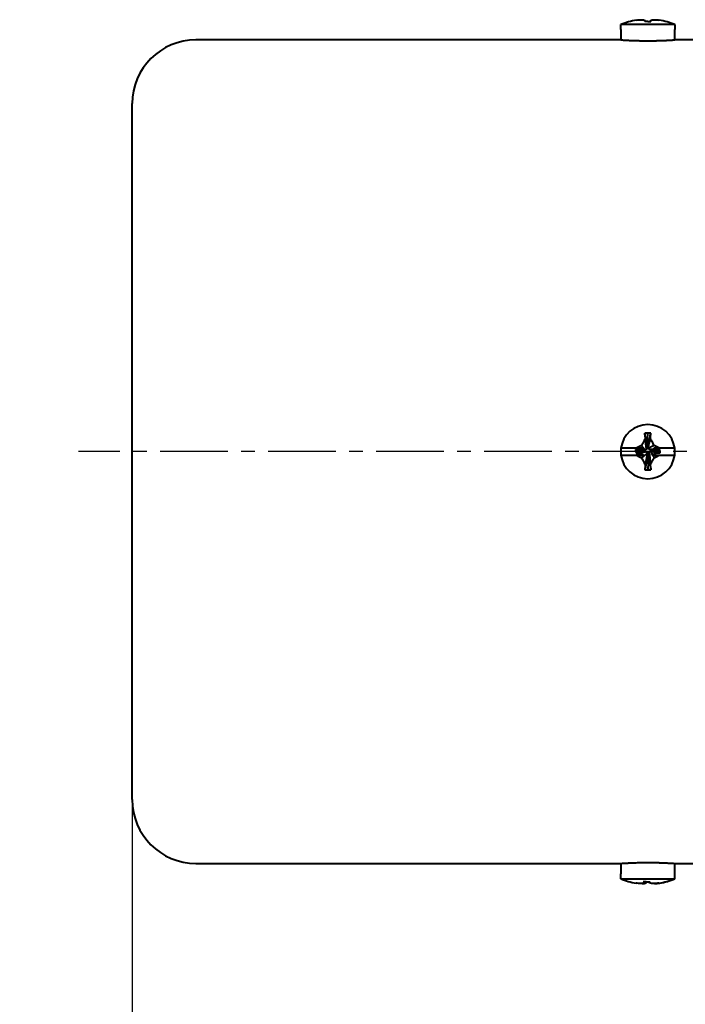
# Model space of a CAD drawing. Header units: inches. Extents: x -753 to 5070, y -3075 to 1581.
# Tile 82 of 178: x 3604 to 3667, y -1965 to -1872. Entities that reach past the tile are written whole.
import ezdxf

# ---------------------------------------------------------------- set-up
doc = ezdxf.new("R2010")
doc.units = ezdxf.units.IN
doc.header["$LTSCALE"] = 10
doc.header["$MEASUREMENT"] = 0
doc.linetypes.add('CENTER', pattern=[10.16, 6.35, -1.27, 1.27, -1.27])
for name, color, linetype in [('3中心线层', 1, 'CENTER'), ('6文字层', 3, 'Continuous'), ('7标注层', 4, 'Continuous')]:
    doc.layers.add(name, color=color, linetype=linetype)
doc.layers.add('图层2', color=4, linetype='Continuous', lineweight=40)
doc.styles.add('PC_TEXTSTYLE', font='isocp.shx', dxfattribs={"width": 0.8, "bigfont": 'HZFS.SHX'})
doc.styles.add('TH_GBDIM', font='romans.shx', dxfattribs={"width": 0.8, "bigfont": 'gbcbig.shx'})
doc.dimstyles.new('TH_GBDIM', dxfattribs={"dimtxt": 3.5, "dimasz": 2.5, "dimexe": 2, "dimexo": 0, "dimgap": 1, "dimtad": 1, "dimdec": 4, "dimdsep": 46, "dimtxsty": 'TH_GBDIM', "dimcen": 0.09, "dimclrd": 4, "dimclre": 4, "dimclrt": 3, "dimadec": 0, "dimazin": 0, "dimtfac": 1, "dimtdec": 4, "dimtmove": 0, "dimatfit": 3, "dimfxl": 1, "dimtzin": 0, "dimarcsym": 0})

# ---------------------------------------------------------------- blocks, each defined once
blk = doc.blocks.new('*D364')
at = {"layer": '7标注层', "color": 4, "lineweight": -2, "transparency": 16777216}
for p, q in [((3862.462, -1903.349), (3862.462, -2031.103)), ((3614.962, -1912.849), (3614.962, -2031.103)), ((3618.462, -2029.103), (3858.962, -2029.103))]:
    blk.add_line(p, q, dxfattribs=at)
at = {"layer": '7标注层', "color": 4, "transparency": 16777216}
for points in [[(3618.462, -2028.519), (3618.462, -2029.686), (3614.962, -2029.103)], [(3858.962, -2028.519), (3858.962, -2029.686), (3862.462, -2029.103)]]:
    blk.add_solid(points, dxfattribs=at)
at = {"layer": 'Defpoints', "color": 0, "transparency": 16777216}
for p in [(3862.462, -1903.349), (3614.962, -1912.849), (3862.462, -2029.103)]:
    blk.add_point(p, dxfattribs=at)
at = {"layer": '7标注层', "color": 3, "transparency": 16777216, "insert": (3741.458, -2025.353), "char_height": 5.5, "attachment_point": 5, "style": 'TH_GBDIM'}
blk.add_mtext('247.5', dxfattribs=at)
blk = doc.blocks.new('*D434')
at = {"layer": '7标注层', "color": 4, "lineweight": -2, "transparency": 16777216}
for p, q in [((3742.462, -1872.849), (3742.462, -2014.583)), ((3614.962, -1894.424), (3614.962, -2014.583)), ((3618.462, -2012.583), (3738.962, -2012.583))]:
    blk.add_line(p, q, dxfattribs=at)
at = {"layer": '7标注层', "color": 4, "transparency": 16777216}
for points in [[(3618.462, -2012), (3618.462, -2013.167), (3614.962, -2012.583)], [(3738.962, -2012), (3738.962, -2013.167), (3742.462, -2012.583)]]:
    blk.add_solid(points, dxfattribs=at)
at = {"layer": 'Defpoints', "color": 0, "transparency": 16777216}
for p in [(3742.462, -1872.849), (3614.962, -1894.424), (3742.462, -2012.583)]:
    blk.add_point(p, dxfattribs=at)
at = {"layer": '7标注层', "color": 3, "transparency": 16777216, "insert": (3678.712, -2008.833), "char_height": 5.5, "attachment_point": 5, "style": 'TH_GBDIM'}
blk.add_mtext('127.5', dxfattribs=at)

msp = doc.modelspace()

# ---------------------------------------------------------------- linework, layer by layer
at = {"layer": '3中心线层', "ltscale": 0.1}
msp.add_line((3695.068, -1912.849), (3609.905, -1912.849), dxfattribs=at)
at = {"layer": '图层2', "color": 0}
for p, q in [((3660.912, -1873.124), (3660.932, -1873.124)), ((3660.912, -1873.124), (3660.912, -1874.101)), ((3660.932, -1873.124), (3660.932, -1872.649)), ((3665.992, -1872.649), (3660.932, -1872.649)), ((3665.992, -1872.649), (3665.992, -1873.124)), ((3666.012, -1873.124), (3665.992, -1873.124)), ((3666.012, -1874.099), (3666.012, -1873.124)), ((3660.943, -1874.099), (3620.962, -1874.099)), ((3667.962, -1874.099), (3666.012, -1874.099)), ((3614.962, -1945.599), (3614.962, -1880.099)), ((3663.403, -1912.253), (3663.454, -1911.105)), ((3663.398, -1912.365), (3663.462, -1912.365)), ((3662.365, -1912.53), (3660.932, -1912.53)), ((3660.932, -1913.168), (3662.386, -1913.168)), ((3662.314, -1912.639), (3662.314, -1912.83)), ((3663.079, -1912.747), (3662.314, -1912.639)), ((3663.079, -1912.811), (3662.314, -1912.83)), ((3663.079, -1912.811), (3663.079, -1912.747)), ((3663.526, -1913.13), (3663.462, -1913.13)), ((3663.521, -1913.256), (3663.469, -1914.574)), ((3663.844, -1912.683), (3663.844, -1912.747)), ((3663.99, -1912.699), (3664.609, -1912.766)), ((3664.541, -1913.168), (3665.992, -1913.168)), ((3665.992, -1912.53), (3664.555, -1912.53)), ((3664.609, -1912.958), (3664.609, -1912.766)), ((3620.962, -1951.599), (3641.462, -1951.599)), ((3641.462, -1951.599), (3660.912, -1951.599)), ((3660.912, -1951.599), (3660.912, -1952.574)), ((3665.981, -1951.599), (3667.962, -1951.599)), ((3666.012, -1952.574), (3666.012, -1951.597)), ((3660.914, -1952.574), (3660.912, -1952.574)), ((3660.914, -1953.049), (3660.914, -1952.574)), ((3660.914, -1953.049), (3665.956, -1953.049)), ((3665.956, -1952.574), (3665.956, -1953.049)), ((3666.012, -1952.574), (3665.956, -1952.574)), ((3666.01, -1953.049), (3666.01, -1952.574))]:
    msp.add_line(p, q, dxfattribs=at)
for centre, radius, start, end in [((3663.462, -1878.899), 6.742, 99.18112, 112.03874), ((3663.462, -1878.899), 6.742, 67.96126, 80.79176), ((3620.962, -1880.099), 6, 90, 180), ((3663.462, -1912.849), 2.55, 7.18076, 172.81924), ((3663.462, -1912.849), 2.55, 172.81924, 187.18076), ((3663.462, -1912.849), 2.55, 187.18076, 352.81924), ((3663.462, -1912.849), 2.55, 352.81924, 7.18076), ((3620.962, -1945.599), 6, 180, 270)]:
    msp.add_arc(centre, radius, start, end, dxfattribs=at)
for centre, major_axis, ratio, start_param, end_param in [((3663.462, -1877.06), (-6.112, 0), 0.766866, 4.71119, 4.758433), ((3663.462, -1914.822), (6.292, 0), 0.590825, 1.526208, 1.571988), ((3663.462, -1910.652), (-6.112, 0), 0.641808, 1.524752, 1.571995), ((3663.435, -1946.799), (0, 6.742), 0.996514, 2.756944, 2.980879), ((3663.435, -1946.799), (0, 6.742), 0.996514, 3.301833, 3.526241), ((3663.488, -1946.799), (0, -6.742), 0.996514, 0.163379, 0.384649), ((3663.645, -1948.638), (6.081, 0.606), 0.764193, 4.58149, 4.628733)]:
    msp.add_ellipse(centre, major_axis=major_axis, ratio=ratio, start_param=start_param, end_param=end_param, dxfattribs=at)
for points, knots in [([(3662.386, -1872.243), (3662.466, -1872.232), (3662.547, -1872.223), (3662.71, -1872.209), (3662.792, -1872.204), (3662.874, -1872.201)], [0, 0, 0, 0, 0.5, 0.5, 1, 1, 1, 1]), ([(3662.874, -1872.201), (3662.93, -1872.205), (3662.987, -1872.213), (3663.102, -1872.234), (3663.16, -1872.247), (3663.218, -1872.264)], [0, 0, 0, 0, 0.5, 0.5, 1, 1, 1, 1]), ([(3663.709, -1872.262), (3663.769, -1872.246), (3663.827, -1872.233), (3663.942, -1872.212), (3663.999, -1872.205), (3664.055, -1872.201)], [0, 0, 0, 0, 0.5, 0.5, 1, 1, 1, 1]), ([(3660.912, -1874.099), (3660.912, -1874.099), (3660.92, -1874.1), (3660.944, -1874.101), (3660.965, -1874.103), (3660.969, -1874.103), (3660.978, -1874.104), (3660.983, -1874.104), (3660.998, -1874.105), (3661.009, -1874.106), (3661.046, -1874.108), (3661.102, -1874.111), (3661.173, -1874.116), (3661.231, -1874.119), (3661.252, -1874.12), (3661.295, -1874.123), (3661.318, -1874.124), (3661.388, -1874.128), (3661.487, -1874.133), (3661.654, -1874.141), (3661.777, -1874.147), (3661.875, -1874.151), (3661.908, -1874.152), (3661.975, -1874.155), (3662.009, -1874.156), (3662.113, -1874.16), (3662.256, -1874.165), (3662.406, -1874.169), (3662.522, -1874.172), (3662.561, -1874.173), (3662.62, -1874.174), (3662.64, -1874.174), (3662.68, -1874.175), (3662.78, -1874.177), (3662.962, -1874.18), (3663.208, -1874.183), (3663.375, -1874.183), (3663.48, -1874.183), (3663.501, -1874.183), (3663.543, -1874.183), (3663.606, -1874.183), (3663.669, -1874.183), (3663.793, -1874.182), (3663.958, -1874.18), (3664.119, -1874.178), (3664.239, -1874.175), (3664.279, -1874.175), (3664.358, -1874.173), (3664.398, -1874.172), (3664.514, -1874.169), (3664.664, -1874.165), (3664.807, -1874.16), (3664.911, -1874.156), (3664.945, -1874.155), (3665.012, -1874.152), (3665.045, -1874.151), (3665.143, -1874.147), (3665.267, -1874.141), (3665.434, -1874.133), (3665.534, -1874.128), (3665.592, -1874.125), (3665.603, -1874.124), (3665.626, -1874.123), (3665.637, -1874.122), (3665.669, -1874.12), (3665.69, -1874.119), (3665.749, -1874.116), (3665.82, -1874.111), (3665.877, -1874.108), (3665.913, -1874.106), (3665.924, -1874.105), (3665.945, -1874.104), (3665.954, -1874.103), (3665.979, -1874.101), (3666.004, -1874.1), (3666.012, -1874.099), (3666.012, -1874.099)], [0, 0, 0, 0, 0.031159, 0.062412, 0.062412, 0.070225, 0.070225, 0.078039, 0.078039, 0.093665, 0.093665, 0.124918, 0.156171, 0.156171, 0.171797, 0.171797, 0.187424, 0.187424, 0.218677, 0.24993, 0.281183, 0.281183, 0.296809, 0.296809, 0.312436, 0.312436, 0.343688, 0.374941, 0.374941, 0.390568, 0.390568, 0.398381, 0.398381, 0.406194, 0.437447, 0.4687, 0.499953, 0.499953, 0.507766, 0.507766, 0.51558, 0.531206, 0.531206, 0.562459, 0.593712, 0.593712, 0.609338, 0.609338, 0.624965, 0.624965, 0.656218, 0.687471, 0.687471, 0.703097, 0.703097, 0.718724, 0.718724, 0.749977, 0.781229, 0.812482, 0.812482, 0.820296, 0.820296, 0.828109, 0.828109, 0.843735, 0.843735, 0.874988, 0.906241, 0.906241, 0.921868, 0.921868, 0.937494, 0.937494, 0.968747, 1, 1, 1, 1]), ([(3663.215, -1911.636), (3663.155, -1911.738), (3663.097, -1911.841), (3662.982, -1912.049), (3662.925, -1912.154), (3662.869, -1912.259)], [0, 0, 0, 0, 0.5, 0.5, 1, 1, 1, 1]), ([(3664.049, -1912.254), (3663.993, -1912.147), (3663.936, -1912.041), (3663.821, -1911.83), (3663.764, -1911.726), (3663.705, -1911.622)], [0, 0, 0, 0, 0.5, 0.5, 1, 1, 1, 1]), ([(3664.555, -1912.53), (3664.472, -1912.483), (3664.388, -1912.437), (3664.219, -1912.344), (3664.134, -1912.299), (3664.049, -1912.254)], [0, 0, 0, 0, 0.5, 0.5, 1, 1, 1, 1]), ([(3662.893, -1912.53), (3662.845, -1912.53), (3662.799, -1912.53), (3662.709, -1912.53), (3662.665, -1912.53), (3662.534, -1912.53), (3662.449, -1912.53), (3662.365, -1912.53)], [0, 0, 0, 0, 0.25, 0.25, 0.5, 0.5, 1, 1, 1, 1]), ([(3662.386, -1913.168), (3662.466, -1913.214), (3662.547, -1913.26), (3662.71, -1913.351), (3662.792, -1913.395), (3662.874, -1913.439)], [0, 0, 0, 0, 0.5, 0.5, 1, 1, 1, 1]), ([(3662.386, -1913.168), (3662.501, -1913.168), (3662.614, -1913.168), (3662.779, -1913.168), (3662.834, -1913.168), (3662.941, -1913.168), (3662.994, -1913.168), (3663.045, -1913.168)], [0, 0, 0, 0, 0.5, 0.5, 0.75, 0.75, 1, 1, 1, 1]), ([(3663.913, -1913.168), (3663.969, -1913.168), (3664.024, -1913.168), (3664.131, -1913.168), (3664.184, -1913.168), (3664.34, -1913.168), (3664.441, -1913.168), (3664.541, -1913.168)], [0, 0, 0, 0, 0.25, 0.25, 0.5, 0.5, 1, 1, 1, 1]), ([(3664.555, -1912.53), (3664.467, -1912.53), (3664.379, -1912.53), (3664.206, -1912.53), (3664.121, -1912.53), (3664.036, -1912.53)], [0, 0, 0, 0, 0.5, 0.5, 1, 1, 1, 1]), ([(3662.874, -1913.439), (3662.93, -1913.545), (3662.987, -1913.65), (3663.102, -1913.859), (3663.16, -1913.963), (3663.218, -1914.066)], [0, 0, 0, 0, 0.5, 0.5, 1, 1, 1, 1]), ([(3663.709, -1914.052), (3663.769, -1913.951), (3663.827, -1913.848), (3663.942, -1913.642), (3663.999, -1913.539), (3664.055, -1913.434)], [0, 0, 0, 0, 0.5, 0.5, 1, 1, 1, 1]), ([(3660.912, -1951.599), (3660.912, -1951.599), (3660.92, -1951.599), (3660.957, -1951.596), (3660.997, -1951.594), (3661.028, -1951.592), (3661.034, -1951.591), (3661.047, -1951.591), (3661.054, -1951.59), (3661.075, -1951.589), (3661.09, -1951.588), (3661.138, -1951.585), (3661.21, -1951.581), (3661.295, -1951.576), (3661.364, -1951.572), (3661.4, -1951.57), (3661.438, -1951.568), (3661.464, -1951.567), (3661.477, -1951.566), (3661.544, -1951.563), (3661.656, -1951.557), (3661.841, -1951.549), (3661.975, -1951.544), (3662.079, -1951.54), (3662.115, -1951.539), (3662.187, -1951.536), (3662.223, -1951.535), (3662.334, -1951.532), (3662.484, -1951.527), (3662.64, -1951.524), (3662.76, -1951.522), (3662.8, -1951.521), (3662.882, -1951.52), (3662.923, -1951.519), (3663.046, -1951.517), (3663.211, -1951.516), (3663.46, -1951.515), (3663.627, -1951.515), (3663.732, -1951.516), (3663.753, -1951.516), (3663.794, -1951.517), (3663.857, -1951.517), (3663.919, -1951.518), (3664.041, -1951.519), (3664.202, -1951.522), (3664.359, -1951.526), (3664.475, -1951.528), (3664.513, -1951.529), (3664.57, -1951.531), (3664.589, -1951.532), (3664.627, -1951.533), (3664.72, -1951.536), (3664.88, -1951.541), (3665.081, -1951.549), (3665.205, -1951.554), (3665.294, -1951.559), (3665.323, -1951.56), (3665.379, -1951.563), (3665.406, -1951.564), (3665.486, -1951.568), (3665.585, -1951.573), (3665.67, -1951.578), (3665.73, -1951.582), (3665.748, -1951.583), (3665.784, -1951.585), (3665.801, -1951.586), (3665.85, -1951.589), (3665.906, -1951.592), (3665.946, -1951.595), (3665.971, -1951.597), (3665.981, -1951.597), (3665.99, -1951.598), (3665.995, -1951.598), (3665.997, -1951.598), (3666.008, -1951.599), (3666.012, -1951.599), (3666.012, -1951.599), (3666.012, -1951.599)], [0, 0, 0, 0, 0.031247, 0.062494, 0.093741, 0.093741, 0.101553, 0.101553, 0.109365, 0.109365, 0.124988, 0.124988, 0.156235, 0.187482, 0.187482, 0.203106, 0.210918, 0.210918, 0.218729, 0.218729, 0.249977, 0.281224, 0.312471, 0.312471, 0.328094, 0.328094, 0.343718, 0.343718, 0.374965, 0.406212, 0.406212, 0.421835, 0.421835, 0.437459, 0.437459, 0.468706, 0.499953, 0.5312, 0.5312, 0.539012, 0.539012, 0.546824, 0.562447, 0.562447, 0.593694, 0.624941, 0.624941, 0.640565, 0.640565, 0.648377, 0.648377, 0.656188, 0.687436, 0.718683, 0.74993, 0.74993, 0.765553, 0.765553, 0.781177, 0.781177, 0.812424, 0.843671, 0.843671, 0.859294, 0.859294, 0.874918, 0.874918, 0.906165, 0.937412, 0.937412, 0.953036, 0.960847, 0.960847, 0.968659, 0.968659, 0.999906, 1, 1, 1, 1]), ([(3663.115, -1953.437), (3663.064, -1953.453), (3663.014, -1953.466), (3662.917, -1953.486), (3662.869, -1953.493), (3662.822, -1953.498)], [0, 0, 0, 0, 0.5, 0.5, 1, 1, 1, 1]), ([(3662.926, -1953.497), (3662.991, -1953.493), (3663.057, -1953.485), (3663.189, -1953.463), (3663.255, -1953.449), (3663.322, -1953.432)], [0, 0, 0, 0, 0.5, 0.5, 1, 1, 1, 1]), ([(3663.998, -1953.498), (3663.934, -1953.493), (3663.868, -1953.486), (3663.737, -1953.465), (3663.67, -1953.451), (3663.603, -1953.434)], [0, 0, 0, 0, 0.5, 0.5, 1, 1, 1, 1]), ([(3664.507, -1953.455), (3664.423, -1953.466), (3664.339, -1953.475), (3664.169, -1953.489), (3664.084, -1953.494), (3663.998, -1953.498)], [0, 0, 0, 0, 0.5, 0.5, 1, 1, 1, 1])]:
    msp.add_open_spline(points, degree=3, knots=knots, dxfattribs=at)
for points, degree in [([(3663.218, -1872.264), (3663.204, -1872.296), (3663.191, -1872.334), (3663.181, -1872.378)], 3), ([(3663.229, -1872.377), (3663.218, -1872.264)], 1), ([(3663.469, -1872.373), (3663.563, -1872.372), (3663.656, -1872.373), (3663.75, -1872.375)], 3), ([(3663.695, -1872.374), (3663.705, -1872.266)], 1), ([(3663.701, -1872.375), (3663.709, -1872.262)], 1), ([(3663.75, -1872.375), (3663.738, -1872.331), (3663.724, -1872.293), (3663.709, -1872.262)], 3), ([(3664.055, -1872.201), (3664.218, -1872.208), (3664.381, -1872.222), (3664.541, -1872.244)], 3), ([(3663.454, -1911.105), (3663.361, -1911.109), (3663.268, -1911.114), (3663.175, -1911.121)], 3), ([(3663.175, -1911.121), (3663.186, -1911.291), (3663.2, -1911.463), (3663.215, -1911.636)], 3), ([(3663.411, -1912.492), (3663.175, -1911.121)], 1), ([(3663.462, -1912.365), (3663.742, -1911.108)], 1), ([(3663.705, -1911.622), (3663.72, -1911.449), (3663.732, -1911.278), (3663.742, -1911.108)], 3), ([(3662.869, -1912.259), (3662.7, -1912.348), (3662.532, -1912.439), (3662.365, -1912.53)], 3), ([(3663.207, -1912.696), (3662.869, -1912.259)], 1), ([(3663.341, -1912.627), (3663.215, -1911.636)], 1), ([(3663.407, -1912.449), (3663.403, -1912.253)], 1), ([(3663.526, -1912.365), (3663.462, -1912.365)], 1), ([(3663.513, -1912.492), (3664.049, -1912.254)], 1), ([(3663.513, -1912.492), (3663.526, -1912.365)], 1), ([(3663.526, -1912.365), (3663.705, -1911.622)], 1), ([(3662.633, -1912.639), (3662.314, -1912.639)], 1), ([(3662.314, -1912.83), (3662.378, -1912.983)], 1), ([(3663.207, -1912.798), (3662.378, -1912.983)], 1), ([(3662.378, -1912.983), (3662.764, -1912.986)], 1), ([(3662.893, -1912.53), (3662.633, -1912.639)], 1), ([(3663.079, -1912.683), (3662.633, -1912.639)], 1), ([(3663.341, -1912.868), (3662.764, -1912.986)], 1), ([(3662.764, -1912.986), (3663.045, -1913.168)], 1), ([(3663.411, -1913.002), (3662.874, -1913.439)], 1), ([(3663.124, -1912.807), (3662.967, -1912.814)], 1), ([(3663.207, -1912.696), (3663.079, -1912.683)], 1), ([(3663.079, -1912.683), (3663.079, -1912.747)], 1), ([(3663.079, -1912.811), (3663.207, -1912.798)], 1), ([(3663.462, -1913.13), (3663.181, -1914.57)], 1), ([(3663.341, -1912.627), (3663.207, -1912.696)], 1), ([(3663.207, -1912.798), (3663.341, -1912.868)], 1), ([(3663.398, -1913.13), (3663.218, -1914.066)], 1), ([(3663.411, -1912.492), (3663.341, -1912.627)], 1), ([(3663.341, -1912.868), (3663.411, -1913.002)], 1), ([(3663.411, -1913.002), (3663.398, -1913.13)], 1), ([(3663.398, -1913.13), (3663.462, -1913.13)], 1), ([(3663.582, -1912.627), (3663.513, -1912.492)], 1), ([(3663.513, -1913.002), (3663.582, -1912.868)], 1), ([(3663.513, -1913.002), (3663.75, -1914.558)], 1), ([(3663.516, -1913.038), (3663.521, -1913.256)], 1), ([(3663.582, -1912.627), (3664.16, -1912.611)], 1), ([(3663.717, -1912.696), (3663.582, -1912.627)], 1), ([(3663.582, -1912.868), (3663.717, -1912.798)], 1), ([(3663.582, -1912.868), (3663.709, -1914.052)], 1), ([(3663.717, -1912.696), (3664.546, -1912.613)], 1), ([(3663.717, -1912.798), (3663.89, -1913.125)], 1), ([(3663.717, -1912.798), (3663.844, -1912.811)], 1), ([(3663.821, -1912.686), (3663.99, -1912.699)], 1), ([(3663.844, -1912.811), (3663.844, -1912.747)], 1), ([(3663.844, -1912.747), (3664.609, -1912.958)], 1), ([(3663.844, -1912.811), (3664.291, -1912.958)], 1), ([(3663.862, -1913.168), (3663.89, -1913.125)], 1), ([(3663.862, -1913.168), (3663.88, -1913.168), (3663.897, -1913.168), (3663.913, -1913.168)], 3), ([(3663.89, -1913.125), (3664.291, -1912.958)], 1), ([(3663.913, -1913.168), (3664.055, -1913.434)], 1), ([(3664.16, -1912.611), (3664.036, -1912.53)], 1), ([(3664.055, -1913.434), (3664.218, -1913.347), (3664.381, -1913.258), (3664.541, -1913.168)], 3), ([(3664.546, -1912.613), (3664.16, -1912.611)], 1), ([(3664.291, -1912.958), (3664.609, -1912.958)], 1), ([(3664.609, -1912.766), (3664.546, -1912.613)], 1), ([(3663.218, -1914.066), (3663.204, -1914.235), (3663.191, -1914.403), (3663.181, -1914.57)], 3), ([(3663.75, -1914.558), (3663.738, -1914.39), (3663.724, -1914.222), (3663.709, -1914.052)], 3), ([(3663.469, -1914.574), (3663.563, -1914.57), (3663.656, -1914.565), (3663.75, -1914.558)], 3), ([(3662.822, -1953.498), (3662.666, -1953.491), (3662.512, -1953.476), (3662.36, -1953.455)], 3), ([(3663.033, -1953.323), (3663.058, -1953.367), (3663.086, -1953.405), (3663.115, -1953.437)], 3), ([(3663.311, -1953.325), (3663.218, -1953.326), (3663.125, -1953.325), (3663.033, -1953.323)], 3), ([(3663.129, -1953.325), (3663.115, -1953.437)], 1), ([(3663.332, -1953.276), (3663.322, -1953.432)], 1), ([(3663.595, -1953.276), (3663.603, -1953.434)], 1), ([(3663.603, -1953.434), (3663.603, -1953.403), (3663.602, -1953.365), (3663.599, -1953.32)], 3), ([(3664.102, -1953.497), (3664.263, -1953.49), (3664.423, -1953.475), (3664.581, -1953.452)], 3)]:
    msp.add_open_spline(points, degree=degree, dxfattribs=at)

# ---------------------------------------------------------------- texts
at = {"layer": '6文字层', "insert": (3457.266, -1939.584), "char_height": 7.04396, "width": 122.53347, "attachment_point": 1, "style": 'PC_TEXTSTYLE'}
msp.add_mtext('{\\C3;输出转矩N.m(允许最大输出扭矩8N.m)}', dxfattribs=at)

# ---------------------------------------------------------------- dimensions: what is measured, and where the dimension line sits
at = {"layer": '7标注层'}
for base, p1, p2, picture, middle in [((3742.462, -2012.583), (3614.962, -1894.424), (3742.462, -1872.849), '*D434', (3678.712, -2012.583)), ((3862.462, -2029.103), (3614.962, -1912.849), (3862.462, -1903.349), '*D364', (3741.458, -2029.103))]:
    dim = msp.add_linear_dim(base=base, p1=p1, p2=p2, dimstyle='TH_GBDIM', override={"dimtxt": 5.5, "dimasz": 3.5, "dimdec": 1, "dimadec": 1}, dxfattribs=at)
    dim.commit()
    dim.dimension.update_dxf_attribs({"geometry": picture, "text_midpoint": middle, "dimtype": 160})

doc.saveas('drawing.dxf')
